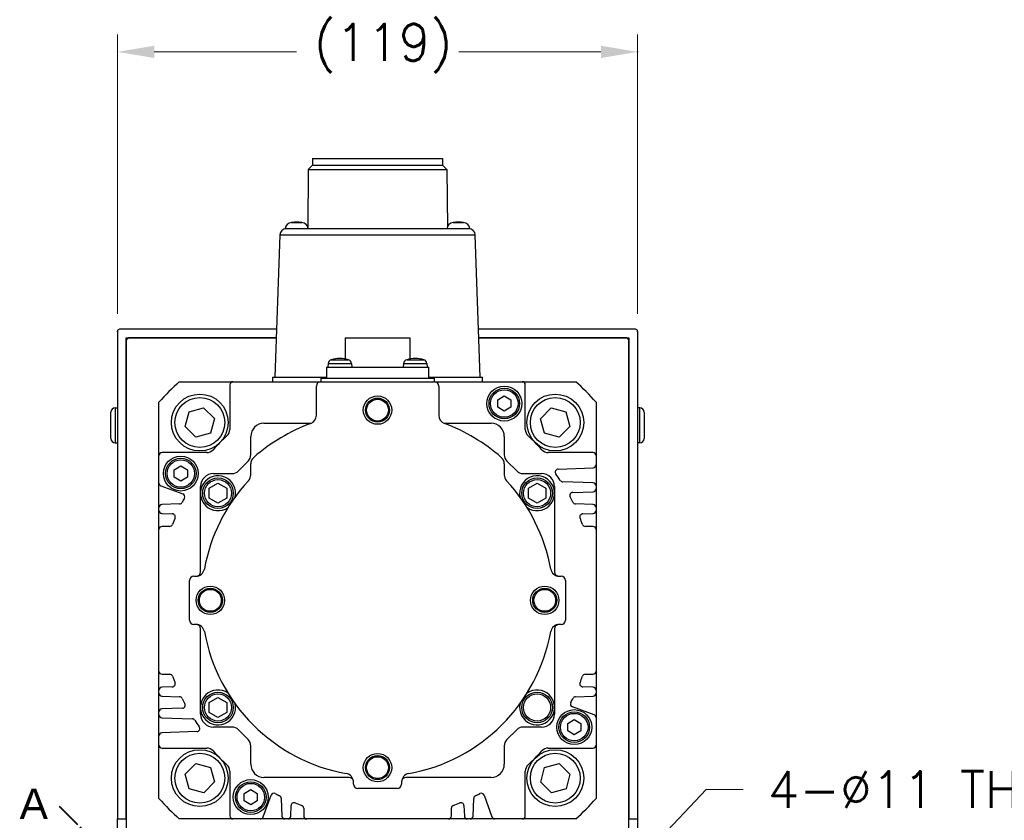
# Model space of a CAD drawing. Extents: x 25809 to 27494, y 4365 to 5553.
# Tile 7 of 19: x 27132 to 27358, y 4867 to 5050. Entities that reach past the tile are written whole.
import ezdxf

# ---------------------------------------------------------------- set-up
doc = ezdxf.new("R2010")
doc.units = 0
doc.header["$LTSCALE"] = 25.4
doc.linetypes.add('CHAIN', pattern=[0.3543, 0.2362, -0.0295, 0.0591, -0.0295])
doc.layers.get('0').update_dxf_attribs({"linetype": 'CONTINUOUS'})
doc.layers.add('ATA-DIM', color=252, linetype='CONTINUOUS', lineweight=25)
doc.layers.add('ATA-SECTION', color=3, linetype='CHAIN', lineweight=40)
doc.styles.get("Standard").update_dxf_attribs({"font": 'simplex.shx'})
doc.styles.add('주 문자 (ISO)', font='arial.ttf')
doc.dimstyles.new('ata_A1', dxfattribs={"dimtxt": 4.2, "dimasz": 4.2, "dimexe": 2, "dimexo": 2, "dimgap": 2, "dimtad": 0, "dimtih": 1, "dimtoh": 1, "dimdec": 6, "dimdsep": 46, "dimtxsty": 'Standard', "dimcen": 0, "dimclrd": 252, "dimclre": 252, "dimclrt": 4, "dimadec": 6, "dimazin": 2, "dimtfac": 1, "dimtdec": 6, "dimtofl": 0, "dimtmove": 0, "dimatfit": 3, "dimfxl": 0, "dimtolj": 1, "dimtzin": 0, "dimlwd": 0, "dimlwe": 0, "dimarcsym": 0})

# ---------------------------------------------------------------- blocks, each defined once
blk = doc.blocks.new('*D8948')
at = {"color": 0}
for p in [(27262.22, 4845.27), (27254.63, 4837.31)]:
    blk.add_point(p, dxfattribs=at)
at = {"layer": 'ATA-DIM', "color": 252, "lineweight": 0}
for p, q in [((27289.45, 4873.83), (27268.02, 4851.35)), ((27297.87, 4873.83), (27289.45, 4873.83))]:
    blk.add_line(p, q, dxfattribs=at)
at = {"layer": 'ATA-DIM', "color": 252}
blk.add_solid([(27267.01, 4852.32), (27269.03, 4850.39), (27262.22, 4845.27)], dxfattribs=at)
at = {"layer": 'ATA-DIM', "color": 4, "ltscale": 0.2, "insert": (27340.05, 4873.83), "char_height": 8.4, "attachment_point": 5}
blk.add_mtext('4-%%c11 THRU', dxfattribs=at)
blk = doc.blocks.new('*D8940')
at = {"color": 0}
for p in [(27273.74, 5042.51), (27154.74, 4978.6), (27273.74, 4978.6)]:
    blk.add_point(p, dxfattribs=at)
at = {"layer": 'ATA-DIM', "color": 252, "lineweight": 0}
for p, q in [((27154.74, 4982.6), (27154.74, 5046.51)), ((27273.74, 4982.6), (27273.74, 5046.51)), ((27163.14, 5042.51), (27195.66, 5042.51)), ((27265.34, 5042.51), (27232.81, 5042.51))]:
    blk.add_line(p, q, dxfattribs=at)
at = {"layer": 'ATA-DIM', "color": 252}
for points in [[(27163.14, 5043.91), (27163.14, 5041.11), (27154.74, 5042.51)], [(27265.34, 5041.11), (27265.34, 5043.91), (27273.74, 5042.51)]]:
    blk.add_solid(points, dxfattribs=at)
at = {"layer": 'ATA-DIM', "color": 4, "ltscale": 0.2, "insert": (27199.66, 5048.89), "char_height": 8.4, "attachment_point": 1}
blk.add_mtext('\\A1;(119)', dxfattribs=at)

msp = doc.modelspace()

# ---------------------------------------------------------------- linework, layer by layer
for p, q in [((27199.3651713, 5016.5983713), (27198.3651713, 5015.5983713)), ((27199.3651713, 5018.0983713), (27199.3651713, 5016.5983713)), ((27199.3651713, 5018.0983713), (27229.1051713, 5018.0983713)), ((27199.3651713, 5016.5983713), (27229.1051713, 5016.5983713)), ((27229.1051713, 5018.0983713), (27229.1051713, 5016.5983713)), ((27229.1051713, 5016.5983713), (27230.1051713, 5015.5983713)), ((27198.3651713, 5015.5983713), (27198.2677976, 5002.4529239)), ((27198.3651713, 5015.5983713), (27230.1051713, 5015.5983713)), ((27230.1051713, 5015.5983713), (27230.202545, 5002.4529239)), ((27194.5332775, 5003.4944173), (27196.9370651, 5003.4944173)), ((27231.5332775, 5003.4944173), (27233.9370651, 5003.4944173)), ((27191.8719244, 5000.6507205), (27190.7351713, 4968.0983713)), ((27191.8719244, 5000.6507205), (27236.5984182, 5000.6507205)), ((27193.1351713, 5002.0983713), (27193.3710106, 5002.0983713)), ((27193.3710106, 5002.0983713), (27235.099332, 5002.0983713)), ((27235.099332, 5002.0983713), (27235.3351713, 5002.0983713)), ((27237.7351713, 4968.0983713), (27236.5984182, 5000.6507205)), ((27154.7351713, 4978.5983713), (27154.7351713, 4867.0983713)), ((27191.1192998, 4979.0983713), (27155.2351713, 4979.0983713)), ((27273.2351713, 4979.0983713), (27237.3510428, 4979.0983713)), ((27273.7351713, 4978.5983713), (27273.7351713, 4867.0983713)), ((27156.7351713, 4976.5983713), (27157.2351713, 4977.0983713)), ((27156.7351713, 4867.0983713), (27156.7351713, 4977.0983713)), ((27156.7351713, 4977.0983713), (27191.0494582, 4977.0983713)), ((27156.7351713, 4976.5983713), (27156.7351713, 4845.251772)), ((27191.0494582, 4977.0983713), (27157.2351713, 4977.0983713)), ((27206.8351713, 4977.0983713), (27206.8351713, 4972.2894597)), ((27206.8351713, 4977.0983713), (27221.6351713, 4977.0983713)), ((27221.6351713, 4977.0983713), (27221.6351713, 4972.2894597)), ((27237.4208844, 4977.0983713), (27271.7351713, 4977.0983713)), ((27271.2351713, 4977.0983713), (27237.4208844, 4977.0983713)), ((27271.2351713, 4977.0983713), (27271.7351713, 4976.5983713)), ((27271.7351713, 4977.0983713), (27271.7351713, 4867.0983713)), ((27271.7351713, 4845.251772), (27271.7351713, 4976.5983713)), ((27203.645544, 4972.1184799), (27207.5647986, 4972.1184799)), ((27220.905544, 4972.1184799), (27224.8247986, 4972.1184799)), ((27202.5351713, 4970.3983713), (27225.9351713, 4970.3983713)), ((27202.5351713, 4970.3983713), (27202.5351713, 4967.8983713)), ((27202.929296, 4971.2456201), (27202.8551713, 4970.3983713)), ((27202.929296, 4971.2456201), (27208.2810466, 4971.2456201)), ((27208.2810466, 4971.2456201), (27208.3551713, 4970.3983713)), ((27220.189296, 4971.2456201), (27220.1151713, 4970.3983713)), ((27220.189296, 4971.2456201), (27225.5410466, 4971.2456201)), ((27225.5410466, 4971.2456201), (27225.6151713, 4970.3983713)), ((27225.9351713, 4967.8983713), (27225.9351713, 4970.3983713)), ((27168.8892784, 4967.0983713), (27181.1337788, 4967.0983713)), ((27181.1337788, 4967.0983713), (27201.2351713, 4967.0983713)), ((27190.2351713, 4968.0983713), (27190.2351713, 4967.0983713)), ((27190.2351713, 4968.0983713), (27202.5351713, 4968.0983713)), ((27201.2351713, 4967.8983713), (27227.2351713, 4967.8983713)), ((27201.2351713, 4967.8983713), (27201.2351713, 4967.0983713)), ((27201.2351713, 4967.0983713), (27227.2351713, 4967.0983713)), ((27225.9351713, 4968.0983713), (27238.2351713, 4968.0983713)), ((27227.2351713, 4967.0983713), (27227.2351713, 4967.8983713)), ((27227.2351713, 4967.0983713), (27247.3365621, 4967.0983713)), ((27238.2351713, 4967.0983713), (27238.2351713, 4968.0983713)), ((27247.3365621, 4967.0983713), (27259.5810642, 4967.0983713)), ((27180.4379538, 4966.4025462), (27180.4379538, 4956.169036)), ((27200.2351713, 4959.4252244), (27200.2351713, 4966.0983713)), ((27228.2351713, 4966.0983713), (27228.2351713, 4959.4252244)), ((27248.0323872, 4956.169036), (27248.0323872, 4966.4025462)), ((27164.2351705, 4950.1997629), (27164.2351713, 4962.4442641)), ((27241.7351713, 4962.9643967), (27243.2351713, 4963.8304221)), ((27241.7351713, 4961.2323458), (27241.7351713, 4962.9643967)), ((27243.2351713, 4963.8304221), (27244.7351713, 4962.9643967)), ((27244.7351713, 4962.9643967), (27244.7351713, 4961.2323458)), ((27264.2351713, 4962.4442641), (27264.2351705, 4950.1997629)), ((27153.2351713, 4954.0983713), (27153.2351713, 4960.0983713)), ((27154.2351713, 4961.0983713), (27154.7351713, 4961.0983713)), ((27154.2351713, 4961.0983713), (27154.2351713, 4953.0983713)), ((27170.2372328, 4956.835553), (27171.108876, 4960.1881995)), ((27171.108876, 4960.1881995), (27174.4481745, 4961.1096576)), ((27174.4481745, 4961.1096576), (27176.91583, 4958.6784693)), ((27243.2351713, 4960.3663204), (27241.7351713, 4961.2323458)), ((27244.7351713, 4961.2323458), (27243.2351713, 4960.3663204)), ((27251.5411648, 4958.6286543), (27253.9723531, 4961.0963097)), ((27253.9723531, 4961.0963097), (27257.3249995, 4960.2246666)), ((27257.3249995, 4960.2246666), (27258.2464577, 4956.885368)), ((27274.2351713, 4961.0983713), (27273.7351713, 4961.0983713)), ((27274.2351713, 4953.0983713), (27274.2351713, 4961.0983713)), ((27275.2351713, 4960.0983713), (27275.2351713, 4954.0983713)), ((27176.91583, 4958.6784693), (27176.0441868, 4955.3258228)), ((27252.4626229, 4955.2893557), (27251.5411648, 4958.6286543)), ((27172.7048883, 4954.4043647), (27170.2372328, 4956.835553)), ((27188.2351713, 4957.5983713), (27199.0491783, 4957.5983713)), ((27229.4211643, 4957.5983713), (27240.2351713, 4957.5983713)), ((27258.2464577, 4956.885368), (27255.8152694, 4954.4177126)), ((27176.0441868, 4955.3258228), (27172.7048883, 4954.4043647)), ((27185.2351713, 4950.3467984), (27185.2351713, 4954.5983713)), ((27243.2351713, 4954.5983713), (27243.2351713, 4950.3467984)), ((27255.8152694, 4954.4177126), (27252.4626229, 4955.2893557)), ((27154.2351713, 4953.0983713), (27154.7351713, 4953.0983713)), ((27274.2351713, 4953.0983713), (27273.7351713, 4953.0983713)), ((27164.2351705, 4943.9275415), (27164.2351705, 4950.1997629)), ((27175.1645057, 4950.895588), (27164.9309955, 4950.895588)), ((27182.4009577, 4946.6841577), (27184.6493849, 4948.9325848)), ((27243.8209577, 4948.9325848), (27246.0693849, 4946.6841577)), ((27263.5393454, 4950.895588), (27253.3058352, 4950.895588)), ((27264.2351705, 4950.1997629), (27264.2351705, 4948.0884131)), ((27167.7351713, 4946.9643967), (27169.2351713, 4947.8304221)), ((27167.7351713, 4945.2323458), (27167.7351713, 4946.9643967)), ((27169.2351713, 4947.8304221), (27170.7351713, 4946.9643967)), ((27170.7351713, 4946.9643967), (27170.7351713, 4945.2323458)), ((27185.2351713, 4945.8048601), (27185.2351713, 4948.2843056)), ((27243.2351713, 4948.2843056), (27243.2351713, 4945.8048601)), ((27255.5679047, 4947.1137951), (27263.5636294, 4947.393012)), ((27264.2351705, 4948.0884131), (27264.2351705, 4943.265387)), ((27169.2351713, 4944.3663204), (27167.7351713, 4945.2323458)), ((27170.7351713, 4945.2323458), (27169.2351713, 4944.3663204)), ((27176.7351713, 4946.0983713), (27180.9867442, 4946.0983713)), ((27247.4835984, 4946.0983713), (27251.7351713, 4946.0983713)), ((27164.2351705, 4938.2952081), (27164.2351705, 4943.9275415)), ((27164.6930093, 4943.2736798), (27169.6645624, 4941.4641825)), ((27173.7351713, 4941.5983713), (27173.7351713, 4943.0983713)), ((27175.7351713, 4942.7530718), (27177.7351713, 4943.9077723)), ((27175.7351713, 4940.4436707), (27175.7351713, 4942.7530718)), ((27177.7351713, 4943.9077723), (27179.7351713, 4942.7530718)), ((27179.7351713, 4942.7530718), (27179.7351713, 4940.4436707)), ((27248.7351713, 4942.7530718), (27250.7351713, 4943.9077723)), ((27248.7351713, 4940.4436707), (27248.7351713, 4942.7530718)), ((27250.7351713, 4943.9077723), (27252.7351713, 4942.7530718)), ((27252.7351713, 4942.7530718), (27252.7351713, 4940.4436707)), ((27254.7351713, 4943.0983713), (27254.7351713, 4941.5983713)), ((27263.5636294, 4943.9607882), (27256.6040379, 4944.2038225)), ((27264.2351705, 4943.265387), (27264.2351705, 4942.6212163)), ((27264.2351705, 4942.6212163), (27264.2351705, 4938.2952081)), ((27173.7351713, 4923.5983713), (27173.7351713, 4941.5983713)), ((27177.7351713, 4939.2889702), (27175.7351713, 4940.4436707)), ((27179.7351713, 4940.4436707), (27177.7351713, 4939.2889702)), ((27250.7351713, 4939.2889702), (27248.7351713, 4940.4436707)), ((27252.7351713, 4940.4436707), (27250.7351713, 4939.2889702)), ((27254.7351713, 4941.5983713), (27254.7351713, 4923.5983713)), ((27258.8827317, 4941.7623546), (27263.5636294, 4941.9258151)), ((27164.2351705, 4937.6510374), (27164.2351705, 4938.2952081)), ((27164.2351705, 4933.3011546), (27164.2351705, 4937.6510374)), ((27168.9441583, 4939.1316), (27164.9067116, 4938.9906093)), ((27263.5636294, 4938.9906093), (27259.5261826, 4939.1316)), ((27264.2351705, 4938.2952081), (27264.2351705, 4937.6510374)), ((27264.2351705, 4937.6510374), (27264.2351705, 4933.3011546)), ((27164.9067116, 4936.9556362), (27167.2906023, 4936.8723889)), ((27261.1797387, 4936.8723889), (27263.5636294, 4936.9556362)), ((27164.2351705, 4900.895588), (27164.2351705, 4933.3011546)), ((27166.6904274, 4933.9969796), (27164.9309955, 4933.9969796)), ((27263.5393454, 4933.9969796), (27261.7799135, 4933.9969796)), ((27264.2351705, 4933.3011546), (27264.2351705, 4900.895588)), ((27172.2351713, 4922.5983713), (27172.6561802, 4922.5983713)), ((27255.8141624, 4922.5983713), (27256.2351713, 4922.5983713)), ((27171.2351713, 4912.5983713), (27171.2351713, 4921.5983713)), ((27257.2351713, 4921.5983713), (27257.2351713, 4912.5983713)), ((27172.6561802, 4911.5983713), (27172.2351713, 4911.5983713)), ((27173.7351713, 4892.5983713), (27173.7351713, 4910.5983713)), ((27254.7351713, 4910.5983713), (27254.7351713, 4892.5983713)), ((27256.2351713, 4911.5983713), (27255.8141624, 4911.5983713)), ((27164.2351705, 4896.5457051), (27164.2351705, 4900.895588)), ((27164.9309955, 4900.1997629), (27166.6904274, 4900.1997629)), ((27261.7799135, 4900.1997629), (27263.5393454, 4900.1997629)), ((27264.2351705, 4900.895588), (27264.2351705, 4896.5457051)), ((27167.2906023, 4897.3243536), (27164.9067116, 4897.2411063)), ((27263.5636294, 4897.2411063), (27261.1797387, 4897.3243536)), ((27164.2351705, 4895.9015344), (27164.2351705, 4896.5457051)), ((27164.2351705, 4891.5755262), (27164.2351705, 4895.9015344)), ((27164.9067116, 4895.2061332), (27168.9441583, 4895.0651425)), ((27175.7351713, 4893.7530718), (27177.7351713, 4894.9077723)), ((27177.7351713, 4894.9077723), (27179.7351713, 4893.7530718)), ((27259.5261826, 4895.0651425), (27263.5636294, 4895.2061332)), ((27264.2351705, 4896.5457051), (27264.2351705, 4895.9015344)), ((27264.2351705, 4895.9015344), (27264.2351705, 4890.269201)), ((27169.5876093, 4892.4343879), (27164.9067116, 4892.2709274)), ((27173.7351713, 4891.0983713), (27173.7351713, 4892.5983713)), ((27175.7351713, 4891.4436707), (27175.7351713, 4893.7530718)), ((27179.7351713, 4893.7530718), (27179.7351713, 4891.4436707)), ((27254.7351713, 4892.5983713), (27254.7351713, 4891.0983713)), ((27263.7773316, 4890.9230627), (27258.8057786, 4892.73256)), ((27164.2351705, 4890.9313555), (27164.2351705, 4891.5755262)), ((27164.2351705, 4886.1083294), (27164.2351705, 4890.9313555)), ((27164.9067116, 4890.2359543), (27171.866303, 4889.99292)), ((27177.7351713, 4890.2889702), (27175.7351713, 4891.4436707)), ((27179.7351713, 4891.4436707), (27177.7351713, 4890.2889702)), ((27264.2351705, 4890.269201), (27264.2351705, 4883.9969796)), ((27180.9867442, 4888.0983713), (27176.7351713, 4888.0983713)), ((27251.7351713, 4888.0983713), (27247.4835984, 4888.0983713)), ((27257.7351713, 4888.9643967), (27259.2351713, 4889.8304221)), ((27257.7351713, 4887.2323458), (27257.7351713, 4888.9643967)), ((27259.2351713, 4889.8304221), (27260.7351713, 4888.9643967)), ((27260.7351713, 4888.9643967), (27260.7351713, 4887.2323458)), ((27164.2351705, 4883.9969796), (27164.2351705, 4886.1083294)), ((27172.9024363, 4887.0829474), (27164.9067116, 4886.8037305)), ((27184.6493849, 4885.2641577), (27182.4009577, 4887.5125848)), ((27246.0693849, 4887.5125848), (27243.8209577, 4885.2641577)), ((27259.2351713, 4886.3663204), (27257.7351713, 4887.2323458)), ((27260.7351713, 4887.2323458), (27259.2351713, 4886.3663204)), ((27164.2351713, 4871.7524784), (27164.2351705, 4883.9969796)), ((27185.2351713, 4879.5983713), (27185.2351713, 4883.8499441)), ((27243.2351713, 4883.8499441), (27243.2351713, 4879.5983713)), ((27264.2351705, 4883.9969796), (27264.2351713, 4871.7524784)), ((27164.9309955, 4883.3011546), (27175.1645057, 4883.3011546)), ((27253.3058352, 4883.3011546), (27263.5393454, 4883.3011546)), ((27170.2238849, 4877.3113745), (27172.6550733, 4879.7790299)), ((27172.6550733, 4879.7790299), (27176.0077197, 4878.9073868)), ((27176.0077197, 4878.9073868), (27176.9291778, 4875.5680882)), ((27252.4261558, 4878.8709197), (27255.7654544, 4879.7923778)), ((27255.7654544, 4879.7923778), (27258.2331098, 4877.3611895)), ((27171.1453431, 4873.9720759), (27170.2238849, 4877.3113745)), ((27180.4379538, 4878.0277065), (27180.4379538, 4867.7941963)), ((27248.0323872, 4867.7941963), (27248.0323872, 4878.0277065)), ((27251.5545127, 4875.5182732), (27252.4261558, 4878.8709197)), ((27258.2331098, 4877.3611895), (27257.3614667, 4874.008543)), ((27176.9291778, 4875.5680882), (27174.4979895, 4873.1004328)), ((27207.7351713, 4876.5983713), (27188.2351713, 4876.5983713)), ((27208.7351713, 4875.0983713), (27208.7351713, 4875.5193802)), ((27219.7351713, 4875.5193802), (27219.7351713, 4875.0983713)), ((27240.2351713, 4876.5983713), (27220.7351713, 4876.5983713)), ((27254.0221681, 4873.0870849), (27251.5545127, 4875.5182732)), ((27174.4979895, 4873.1004328), (27171.1453431, 4873.9720759)), ((27183.7351713, 4872.9643967), (27185.2351713, 4873.8304221)), ((27183.7351713, 4871.2323458), (27183.7351713, 4872.9643967)), ((27185.2351713, 4873.8304221), (27186.7351713, 4872.9643967)), ((27186.7351713, 4872.9643967), (27186.7351713, 4871.2323458)), ((27188.0598619, 4867.5562101), (27189.8693592, 4872.5277631)), ((27218.7351713, 4874.0983713), (27209.7351713, 4874.0983713)), ((27238.6009818, 4872.5277631), (27240.4104791, 4867.5562101)), ((27257.3614667, 4874.008543), (27254.0221681, 4873.0870849)), ((27185.2351713, 4870.3663204), (27183.7351713, 4871.2323458)), ((27186.7351713, 4871.2323458), (27185.2351713, 4870.3663204)), ((27192.2019417, 4871.8073591), (27192.3429325, 4867.7699124)), ((27194.3779055, 4867.7699124), (27194.4611528, 4870.1538031)), ((27234.0091882, 4870.1538031), (27234.0924355, 4867.7699124)), ((27236.1274085, 4867.7699124), (27236.2683992, 4871.8073591)), ((27197.3365621, 4869.5536282), (27197.3365621, 4867.7941963)), ((27231.1337788, 4867.7941963), (27231.1337788, 4869.5536282)), ((27154.7351713, 4863.5983713), (27154.7351713, 4867.0983713)), ((27154.7351713, 4867.0983713), (27156.7351713, 4867.0983713)), ((27181.1337788, 4867.0983713), (27168.8892784, 4867.0983713)), ((27187.4060002, 4867.0983713), (27181.1337788, 4867.0983713)), ((27193.0383337, 4867.0983713), (27187.4060002, 4867.0983713)), ((27193.6825043, 4867.0983713), (27193.0383337, 4867.0983713)), ((27198.0323872, 4867.0983712), (27193.6825043, 4867.0983713)), ((27230.4379538, 4867.0983713), (27198.0323872, 4867.0983712)), ((27234.7878366, 4867.0983713), (27230.4379538, 4867.0983713)), ((27235.4320073, 4867.0983713), (27234.7878366, 4867.0983713)), ((27241.0643407, 4867.0983713), (27235.4320073, 4867.0983713)), ((27247.3365621, 4867.0983713), (27241.0643407, 4867.0983713)), ((27259.5810642, 4867.0983713), (27247.3365621, 4867.0983713)), ((27271.7351713, 4867.0983713), (27273.7351713, 4867.0983713)), ((27273.7351713, 4867.0983713), (27273.7351713, 4863.5983713))]:
    msp.add_line(p, q)
for centre, radius in [((27243.2351713, 4962.0983713), 4), ((27243.2351713, 4962.0983713), 3.5), ((27243.2351713, 4962.0983713), 3.15), ((27173.5765314, 4957.7570112), 6.5), ((27173.5765314, 4957.7570112), 5.7), ((27214.2351713, 4960.5983713), 3.25), ((27214.2351713, 4960.5983713), 2.75), ((27214.2351713, 4960.5983713), 2.5), ((27254.8938112, 4957.7570112), 6.5), ((27254.8938112, 4957.7570112), 5.7), ((27169.2351713, 4946.0983713), 4), ((27169.2351713, 4946.0983713), 3.5), ((27169.2351713, 4946.0983713), 3.15), ((27177.7351713, 4941.5983713), 3.5), ((27177.7351713, 4941.5983713), 3.1), ((27250.7351713, 4941.5983713), 3.5), ((27250.7351713, 4941.5983713), 3.1), ((27175.9851713, 4917.0983713), 3.25), ((27175.9851713, 4917.0983713), 2.75), ((27175.9851713, 4917.0983713), 2.5), ((27252.4851713, 4917.0983713), 3.25), ((27252.4851713, 4917.0983713), 2.75), ((27252.4851713, 4917.0983713), 2.5), ((27177.7351713, 4892.5983713), 3.5), ((27177.7351713, 4892.5983713), 3.1), ((27250.7351713, 4892.5983713), 3.5), ((27250.7351713, 4892.5983713), 3.1), ((27259.2351713, 4888.0983713), 4), ((27259.2351713, 4888.0983713), 3.5), ((27259.2351713, 4888.0983713), 3.15), ((27173.5765314, 4876.4397313), 6.5), ((27173.5765314, 4876.4397313), 5.7), ((27214.2351713, 4878.8483713), 3.25), ((27214.2351713, 4878.8483713), 2.75), ((27214.2351713, 4878.8483713), 2.5), ((27254.8938112, 4876.4397313), 6.5), ((27254.8938112, 4876.4397313), 5.7), ((27185.2351713, 4872.0983713), 4), ((27185.2351713, 4872.0983713), 3.5), ((27185.2351713, 4872.0983713), 3.15)]:
    msp.add_circle(centre, radius)
for centre, radius, start, end in [((27194.6317863, 5001.9976555), 1.5, 93.765468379, 176.150043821), ((27195.7351713, 4996.5983713), 7, 80.113375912, 99.886624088), ((27196.8385563, 5001.9976555), 1.5, 3.849956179, 86.234531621), ((27231.6317863, 5001.9976555), 1.5, 93.765468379, 176.150043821), ((27232.7351713, 4996.5983713), 7, 80.113375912, 99.886624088), ((27233.8385563, 5001.9976555), 1.5, 3.849956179, 86.234531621), ((27193.3710106, 5000.5983713), 1.5, 90, 178), ((27235.099332, 5000.5983713), 1.5, 2, 90), ((27155.2351713, 4978.5983713), 0.5, 90, 180), ((27273.2351713, 4978.5983713), 0.5, 0, 90), ((27203.9254907, 4971.1584644), 1, 106.257021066, 175), ((27205.6051713, 4965.3983713), 7, 73.742973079, 106.257026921), ((27207.2848519, 4971.1584644), 1, 5, 73.742978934), ((27221.1854907, 4971.1584644), 1, 106.257021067, 175), ((27222.8651713, 4965.3983713), 7, 73.742973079, 106.257026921), ((27224.5448519, 4971.1584644), 1, 5, 73.742978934), ((27214.2351713, 4917.0983713), 67.5, 132.205446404, 137.794553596), ((27181.1337788, 4966.4025462), 0.695825, 89.999999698, 180), ((27201.2351713, 4966.0983713), 1, 90, 180), ((27227.2351713, 4966.0983713), 1, 0, 90), ((27247.3365621, 4966.4025462), 0.6958251, 0, 90.000000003), ((27214.2351713, 4917.0983713), 67.5, 42.205446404, 47.794553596), ((27154.2351713, 4960.0983713), 1, 90, 180), ((27274.2351713, 4960.0983713), 1, 0, 90), ((27198.2351713, 4959.4252244), 2, 290.707124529, 0), ((27230.2351713, 4959.4252244), 2, 180, 249.292875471), ((27178.4498822, 4956.169036), 1.9880716, 312.486940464, 0), ((27188.2351713, 4954.5983713), 3, 90, 180), ((27214.2351713, 4917.0983713), 43.25, 110.707124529, 130.885192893), ((27214.2351713, 4917.0983713), 43.25, 49.114807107, 69.292875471), ((27240.2351713, 4954.5983713), 3, 0, 90), ((27250.0204588, 4956.169036), 1.9880716, 180, 227.513059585), ((27154.2351713, 4954.0983713), 1, 180, 270), ((27214.2351705, 4917.0983713), 50.9940358, 132.486940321, 137.513059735), ((27214.2351705, 4917.0983713), 50.9940358, 42.486939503, 47.513059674), ((27274.2351713, 4954.0983713), 1, 270, 0), ((27175.1645058, 4952.8836595), 1.9880716, 269.99999977, 317.513059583), ((27253.3058352, 4952.8836595), 1.9880716, 222.486959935, 270.000000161), ((27164.9309955, 4950.1997629), 0.6958251, 90.00000122, 180), ((27183.2351713, 4950.3467984), 2, 315, 0), ((27187.2351713, 4948.2843056), 2, 130.885192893, 180), ((27241.2351713, 4948.2843056), 2, 0, 49.114807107), ((27245.2351713, 4950.3467984), 2, 180, 225), ((27263.5393454, 4950.1997629), 0.6958251, 0, 90), ((27180.9867442, 4948.0983713), 2, 270, 315), ((27247.4835984, 4948.0983713), 2, 225, 270), ((27255.5921886, 4946.4183939), 0.6958251, 91.999999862, 215.334701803), ((27263.5393454, 4948.0884131), 0.6958251, 271.999999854, 0), ((27176.7351713, 4943.0983713), 3, 90, 180), ((27177.7351713, 4941.5983713), 4, 347.077132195, 305.181246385), ((27214.2351713, 4917.0983713), 40.25, 137.199825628, 169.77496314), ((27183.2351713, 4945.8048601), 2, 317.199850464, 0), ((27245.2351713, 4945.8048601), 2, 180, 222.800173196), ((27214.2351713, 4917.0983713), 40.25, 10.22503686, 42.800173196), ((27250.7351713, 4941.5983713), 4, 234.818753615, 192.922867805), ((27251.7351713, 4943.0983713), 3, 0, 90), ((27214.2351705, 4917.0983713), 50, 33.256317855, 35.334701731), ((27256.6283219, 4944.8992236), 0.695825, 213.25631749, 267.999999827), ((27164.9309955, 4943.9275415), 0.695825, 179.999998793, 249.999999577), ((27263.5393454, 4943.265387), 0.6958251, 0, 88.000000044), ((27263.5393454, 4942.6212163), 0.6958251, 271.999999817, 0), ((27214.2351705, 4917.0983712), 50, 152.112964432, 153.363294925), ((27169.4265762, 4940.8103209), 0.695825, 332.11296468, 69.999999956), ((27258.9070156, 4941.0669534), 0.6958251, 91.999999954, 208.223150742), ((27214.2351705, 4917.0983713), 50, 26.636804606, 28.215582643), ((27164.9309955, 4938.2952081), 0.6958251, 92.000000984, 180), ((27164.9309955, 4937.6510374), 0.695825, 179.999999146, 268.000000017), ((27168.9198744, 4939.8270012), 0.6958251, 271.999999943, 333.356032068), ((27259.5504666, 4939.8270012), 0.695825, 206.636804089, 267.999999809), ((27263.5393454, 4938.2952081), 0.6958251, 0, 88.000000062), ((27263.5393454, 4937.6510374), 0.6958251, 271.99999981, 0), ((27167.2663184, 4936.1769878), 0.6958251, 337.893147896, 88.000000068), ((27214.2351704, 4917.0983711), 50, 157.893147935, 159.692475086), ((27261.2040226, 4936.1769878), 0.6958251, 91.999999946, 202.104765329), ((27214.2351705, 4917.0983711), 50, 20.307524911, 22.106881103), ((27164.9309955, 4933.3011546), 0.6958251, 90, 180), ((27166.6904274, 4934.6928047), 0.695825, 269.99999962, 339.692474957), ((27261.7799135, 4934.6928047), 0.6958251, 200.307525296, 270.000000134), ((27263.5393454, 4933.3011546), 0.6958251, 0, 90), ((27172.6561802, 4924.5983713), 2, 270, 349.77496314), ((27255.8141624, 4924.5983713), 2, 190.22503686, 270), ((27172.2351713, 4921.5983713), 1, 90, 180), ((27172.7351713, 4923.5983713), 1, 280.907887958, 0), ((27255.7351713, 4923.5983713), 1, 180, 259.092112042), ((27256.2351713, 4921.5983713), 1, 0, 90), ((27172.2351713, 4912.5983713), 1, 180, 270), ((27172.6561802, 4909.5983713), 2, 10.22503686, 90), ((27172.7351713, 4910.5983713), 1, 0, 79.092112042), ((27255.8141624, 4909.5983713), 2, 90, 169.77496314), ((27255.7351713, 4910.5983713), 1, 100.907887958, 180), ((27256.2351713, 4912.5983713), 1, 270, 0), ((27214.2351713, 4917.0983713), 40.25, 190.22503686, 259.77496314), ((27214.2351713, 4917.0983713), 40.25, 280.22503686, 349.77496314), ((27164.9309955, 4900.8955879), 0.695825, 180, 270), ((27166.6904274, 4899.5039378), 0.6958251, 20.307524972, 90.000000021), ((27214.2351704, 4917.0983714), 50, 200.307524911, 202.106909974), ((27214.2351705, 4917.0983714), 50, 337.893147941, 339.692475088), ((27261.7799135, 4899.5039378), 0.6958251, 89.999999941, 159.692475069), ((27263.5393454, 4900.895588), 0.695825, 270, 0), ((27164.9309955, 4896.5457051), 0.6958251, 92.000000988, 180), ((27167.2663184, 4898.0197548), 0.6958251, 271.999999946, 22.102690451), ((27261.2040226, 4898.0197548), 0.695825, 157.893147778, 268.00000011), ((27263.5393454, 4896.5457051), 0.6958251, 0, 88.000000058), ((27164.9309955, 4895.9015344), 0.695825, 179.999999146, 267.999999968), ((27168.9198744, 4894.3697413), 0.695825, 26.636804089, 87.999999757), ((27214.2351705, 4917.0983712), 50, 206.636804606, 208.215804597), ((27177.7351713, 4892.5983713), 4, 54.818753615, 12.922867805), ((27250.7351713, 4892.5983713), 4, 167.077132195, 125.181246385), ((27214.2351705, 4917.0983714), 50, 332.112964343, 333.363294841), ((27259.5504666, 4894.3697413), 0.6958251, 91.999999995, 153.356031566), ((27263.5393454, 4895.9015344), 0.6958251, 271.999999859, 0), ((27169.5633254, 4893.1297891), 0.6958251, 271.999999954, 28.207201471), ((27259.0437648, 4893.3864216), 0.695825, 152.112964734, 249.999999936), ((27164.9309955, 4891.5755262), 0.6958251, 92.000000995, 180), ((27164.9309955, 4890.9313555), 0.695825, 179.999999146, 268.000000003), ((27176.7351713, 4891.0983713), 3, 180, 270), ((27251.7351713, 4891.0983713), 3, 270, 0), ((27263.5393454, 4890.269201), 0.6958251, 0, 69.999999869), ((27171.8420191, 4889.2975189), 0.6958251, 33.256263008, 88.0000004), ((27214.2351705, 4917.0983713), 50, 213.256318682, 215.334701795), ((27172.8781524, 4887.7783486), 0.6958251, 271.999999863, 35.334701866), ((27180.9867442, 4886.0983713), 2, 45, 90), ((27247.4835984, 4886.0983713), 2, 90, 135), ((27164.9309955, 4886.1083294), 0.6958251, 92.000001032, 180), ((27164.9309955, 4883.9969796), 0.695825, 180, 270), ((27183.2351713, 4883.8499441), 2, 0, 45), ((27245.2351713, 4883.8499441), 2, 135, 180), ((27263.5393454, 4883.9969796), 0.695825, 269.999999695, 0), ((27175.1645057, 4881.313083), 1.9880716, 42.486906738, 90.000000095), ((27214.2351705, 4917.0983712), 50.9940358, 222.48694157, 227.513059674), ((27214.2351705, 4917.0983712), 50.9940358, 312.486940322, 317.513059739), ((27253.3058352, 4881.313083), 1.9880716, 89.999999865, 137.513059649), ((27178.4498822, 4878.0277065), 1.9880716, 0, 47.513059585), ((27188.2351713, 4879.5983713), 3, 180, 270), ((27240.2351713, 4879.5983713), 3, 270, 0), ((27250.0204588, 4878.0277065), 1.9880716, 132.486940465, 180), ((27206.7351713, 4875.5193802), 2, 0, 79.77496314), ((27221.7351713, 4875.5193802), 2, 100.22503686, 180), ((27207.7351713, 4875.5983713), 1, 10.907887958, 90), ((27209.7351713, 4875.0983713), 1, 180, 270), ((27218.7351713, 4875.0983713), 1, 270, 0), ((27220.7351713, 4875.5983713), 1, 90, 169.092112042), ((27190.5232209, 4872.289777), 0.6958251, 62.112885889, 159.999999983), ((27214.2351709, 4917.098371), 50, 242.112965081, 243.363177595), ((27191.5065406, 4871.7830752), 0.695825, 1.999999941, 63.364431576), ((27236.9638004, 4871.7830752), 0.695825, 116.636805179, 178.000000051), ((27214.2351701, 4917.098371), 50, 296.63680519, 297.887036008), ((27237.9471201, 4872.289777), 0.695825, 19.999999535, 117.88703607), ((27214.2351713, 4917.0983713), 67.5, 222.205446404, 227.794553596), ((27195.156554, 4870.1295191), 0.6958251, 67.893203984, 177.999999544), ((27214.2351708, 4917.0983712), 50, 247.893146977, 249.692365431), ((27196.6407371, 4869.5536282), 0.6958251, 0, 69.700340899), ((27231.8296039, 4869.5536282), 0.6958251, 110.307524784, 180), ((27214.2351704, 4917.0983712), 50, 290.307524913, 292.106852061), ((27233.313787, 4870.1295191), 0.695825, 1.999999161, 112.106852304), ((27214.2351713, 4917.0983713), 67.5, 312.205446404, 317.794553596), ((27181.1337788, 4867.7941963), 0.6958251, 180, 270), ((27193.0383337, 4867.7941963), 0.6958251, 182.000001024, 270.000000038), ((27193.6825043, 4867.7941963), 0.695825, 270.000000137, 357.999999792), ((27198.0323872, 4867.7941963), 0.6958251, 180, 270.000000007), ((27230.4379538, 4867.7941963), 0.695825, 269.999999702, 0), ((27234.7878366, 4867.7941963), 0.6958251, 182.000000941, 270.000000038), ((27235.4320073, 4867.7941963), 0.695825, 269.999998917, 358.000000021), ((27247.3365621, 4867.7941963), 0.695825, 269.999999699, 0), ((27187.4060002, 4867.7941963), 0.695825, 269.99999996, 340.000000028), ((27241.0643407, 4867.7941963), 0.695825, 199.999999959, 270.000000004)]:
    msp.add_arc(centre, radius, start, end)
at = {"layer": 'ATA-SECTION'}
msp.add_line((27141.3786689, 4870.0640316), (27148.4947169, 4862.937322), dxfattribs=at)

# ---------------------------------------------------------------- texts
at = {"layer": 'ATA-SECTION', "insert": (27132.3332686, 4867.0635805), "char_height": 6.9999999, "attachment_point": 7, "style": '주 문자 (ISO)'}
msp.add_mtext('A', dxfattribs=at)

# ---------------------------------------------------------------- dimensions: what is measured, and where the dimension line sits
at = {"layer": 'ATA-DIM'}
dim = msp.add_linear_dim(base=(27273.7351713, 5042.510502), p1=(27154.7351713, 4978.5983713), p2=(27273.7351713, 4978.5983713), angle=180, text='(<>)', dimstyle='ata_A1', override={"dimscale": 2, "dimdec": 3, "dimtol": 0, "dimlim": 0, "dimtp": 0, "dimtm": 0, "dimtfac": 0.857143, "dimtdec": 2, "dimtolj": 1, "dimtzin": 0}, dxfattribs=at)
dim.commit()
dim.dimension.update_dxf_attribs({"geometry": '*D8940', "text_midpoint": (27214.2351713, 5042.510502), "dimtype": 160})
dim = msp.add_diameter_dim_2p(p1=(27254.6342907, 4837.3116455), p2=(27262.2243996, 4845.2734447), text='4-<> THRU', dimstyle='ata_A1', override={"dimscale": 2, "dimtp": 0.1, "dimtm": 0.1, "dimtfac": 0.71, "dimtdec": 3, "dimtolj": 0, "dimtzin": 8}, dxfattribs=at)
dim.commit()
dim.dimension.update_dxf_attribs({"geometry": '*D8948', "text_midpoint": (27340.0460725, 4873.8281727), "dimtype": 163})

doc.saveas('drawing.dxf')
